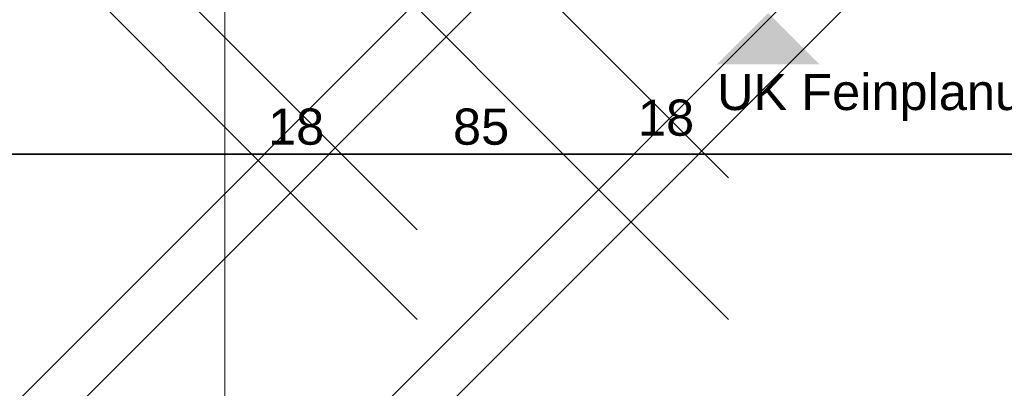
# Model space of a CAD drawing. Header units: metres. Extents: x -3716 to 31, y -1854 to 706.
# Tile 144 of 237: x -1576 to -1541, y 539 to 552. Entities that reach past the tile are written whole.
import ezdxf

# ---------------------------------------------------------------- set-up
doc = ezdxf.new("R2010")
doc.units = ezdxf.units.M
doc.header["$LTSCALE"] = 1.25
doc.header["$PDMODE"] = 1
doc.header["$PDSIZE"] = -2
doc.layers.get('0').update_dxf_attribs({"lineweight": 25})
doc.layers.add('30 -35 Decken- 0 Decken', color=7, linetype='Continuous', lineweight=35, true_color=0x00ee00)
doc.layers.add('Keine', color=7, linetype='Continuous', lineweight=9)
doc.styles.add('Arial', font='arial.ttf')
doc.dimstyles.new('SIA_DIN1356', dxfattribs={"dimtxt": 1.258608, "dimasz": 2.80603, "dimexe": 2.5, "dimexo": 3.75, "dimgap": 0.625, "dimtad": 1, "dimdec": 3, "dimtxsty": 'Arial', "dimblk": 'VW_SLASH-1', "dimblk1": 'VW_SLASH-1', "dimblk2": 'VW_SLASH-1', "dimcen": 0, "dimdle": 2.5, "dimadec": 3, "dimazin": 0, "dimtfac": 1, "dimtdec": 3, "dimtix": 1, "dimtmove": 0, "dimatfit": 0, "dimldrblk": 'VW_FILLEDARROW-1', "dimfxl": 1, "dimfrac": 2, "dimtolj": 1, "dimarcsym": 0})

# ---------------------------------------------------------------- blocks, each defined once
blk = doc.blocks.new('VW_SLASH-1')
at = {"color": 0, "linetype": 'ByBlock', "lineweight": -2, "transparency": 16777216}
blk.add_line((0.89094, 0), (-1, 0), dxfattribs=at)
at = {"color": 0, "lineweight": 20, "transparency": 16777216, "flags": 128}
blk.add_lwpolyline([(0.50005, 0.50005), (-0.50005, -0.50005)], dxfattribs=at)
blk = doc.blocks.new('*D1147')
at = {"layer": '30 -35 Decken- 0 Decken', "color": 0, "linetype": 'Continuous', "lineweight": -2}
for p, q in [((-166.1301, 11.9498), (-168.9362, 11.9498)), ((-163.0741, 11.9498), (-163.3241, 11.9498)), ((-160.2681, 11.9498), (-157.462, 11.9498)), ((-163.3241, 9.643), (-163.3241, 9.4498)), ((-163.0741, 9.643), (-163.0741, 9.4498))]:
    blk.add_line(p, q, dxfattribs=at)
at = {"layer": 'Defpoints', "color": 0}
for p in [(-163.3241, 13.393), (-163.0741, 13.393), (-163.3241, 11.9498)]:
    blk.add_point(p, dxfattribs=at)
at = {"layer": '30 -35 Decken- 0 Decken', "color": 0, "lineweight": -2, "xscale": 2.8060302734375, "yscale": 2.8060302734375, "zscale": 2.8060302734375}
blk.add_blockref('VW_SLASH-1', (-163.3241, 11.9498), dxfattribs=at)
at = {"layer": '30 -35 Decken- 0 Decken', "color": 0, "lineweight": -2, "xscale": 2.8060302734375, "yscale": 2.8060302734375, "zscale": 2.8060302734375, "rotation": 180}
blk.add_blockref('VW_SLASH-1', (-163.0741, 11.9498), dxfattribs=at)
at = {"layer": '30 -35 Decken- 0 Decken', "color": 0, "lineweight": 9, "insert": (-163.1991, 12.0512), "char_height": 0.10069, "attachment_point": 5, "style": 'Arial'}
blk.add_mtext('\\A1;25', dxfattribs=at)
blk = doc.blocks.new('VW_FILLEDARROW-1')
at = {"linetype": 'Continuous', "lineweight": 0, "transparency": 16777216}
blk.add_hatch(color=0, dxfattribs=at).paths.add_polyline_path([(-1.41436, 0.37898), (0, 0), (-1.41436, -0.37898)])
at = {"color": 0, "lineweight": 5, "transparency": 16777216, "flags": 128}
blk.add_lwpolyline([(-1.41436, 0.37898), (0, 0), (-1.41436, -0.37898)], close=True, dxfattribs=at)
blk = doc.blocks.new('*D1148')
at = {"layer": '30 -35 Decken- 0 Decken', "color": 0, "linetype": 'Continuous', "lineweight": -2}
for p, q in [((-165.8801, 11.9498), (-168.6862, 11.9498)), ((-162.8241, 11.9498), (-163.0741, 11.9498)), ((-160.0181, 11.9498), (-157.212, 11.9498)), ((-163.0741, 9.643), (-163.0741, 9.4498)), ((-162.8241, 9.393), (-162.8241, 9.4498))]:
    blk.add_line(p, q, dxfattribs=at)
at = {"layer": 'Defpoints', "color": 0}
for p in [(-163.0741, 13.393), (-162.8241, 13.143), (-163.0741, 11.9498)]:
    blk.add_point(p, dxfattribs=at)
at = {"layer": '30 -35 Decken- 0 Decken', "color": 0, "lineweight": -2, "xscale": 2.8060302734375, "yscale": 2.8060302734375, "zscale": 2.8060302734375}
blk.add_blockref('VW_SLASH-1', (-163.0741, 11.9498), dxfattribs=at)
at = {"layer": '30 -35 Decken- 0 Decken', "color": 0, "lineweight": -2, "xscale": 2.8060302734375, "yscale": 2.8060302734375, "zscale": 2.8060302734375, "rotation": 180}
blk.add_blockref('VW_SLASH-1', (-162.8241, 11.9498), dxfattribs=at)
at = {"layer": '30 -35 Decken- 0 Decken', "color": 0, "lineweight": 9, "insert": (-162.9491, 12.0512), "char_height": 0.10069, "attachment_point": 5, "style": 'Arial'}
blk.add_mtext('\\A1;25', dxfattribs=at)
blk = doc.blocks.new('*D1149')
at = {"layer": '30 -35 Decken- 0 Decken', "color": 0, "linetype": 'Continuous', "lineweight": -2}
for p, q in [((-165.6301, 11.9498), (-168.4362, 11.9498)), ((-162.6441, 11.9498), (-162.8241, 11.9498)), ((-159.8381, 11.9498), (-157.032, 11.9498)), ((-162.8241, 9.393), (-162.8241, 9.4498)), ((-162.6441, 9.213), (-162.6441, 9.4498))]:
    blk.add_line(p, q, dxfattribs=at)
at = {"layer": 'Defpoints', "color": 0}
for p in [(-162.8241, 13.143), (-162.6441, 12.963), (-162.8241, 11.9498)]:
    blk.add_point(p, dxfattribs=at)
at = {"layer": '30 -35 Decken- 0 Decken', "color": 0, "lineweight": -2, "xscale": 2.8060302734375, "yscale": 2.8060302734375, "zscale": 2.8060302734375}
blk.add_blockref('VW_SLASH-1', (-162.8241, 11.9498), dxfattribs=at)
at = {"layer": '30 -35 Decken- 0 Decken', "color": 0, "lineweight": -2, "xscale": 2.8060302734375, "yscale": 2.8060302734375, "zscale": 2.8060302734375, "rotation": 180}
blk.add_blockref('VW_SLASH-1', (-162.6441, 11.9498), dxfattribs=at)
at = {"layer": '30 -35 Decken- 0 Decken', "color": 0, "lineweight": 9, "insert": (-162.7341, 12.0512), "char_height": 0.10069, "attachment_point": 5, "style": 'Arial'}
blk.add_mtext('\\A1;18', dxfattribs=at)
blk = doc.blocks.new('*D1200')
at = {"layer": '30 -35 Decken- 0 Decken', "color": 0, "linetype": 'Continuous', "lineweight": -2}
for p, q in [((-171.9859, 11.9498), (-174.792, 11.9498)), ((-168.9999, 11.9498), (-169.1799, 11.9498)), ((-166.1939, 11.9498), (-163.3879, 11.9498)), ((-169.1799, 8.963), (-169.1799, 9.4498)), ((-168.9999, 9.143), (-168.9999, 9.4498))]:
    blk.add_line(p, q, dxfattribs=at)
at = {"layer": 'Defpoints', "color": 0}
for p in [(-168.9999, 12.893), (-169.1799, 12.713), (-169.1799, 11.9498)]:
    blk.add_point(p, dxfattribs=at)
at = {"layer": '30 -35 Decken- 0 Decken', "color": 0, "lineweight": -2, "xscale": 2.8060302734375, "yscale": 2.8060302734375, "zscale": 2.8060302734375}
blk.add_blockref('VW_SLASH-1', (-169.1799, 11.9498), dxfattribs=at)
at = {"layer": '30 -35 Decken- 0 Decken', "color": 0, "lineweight": -2, "xscale": 2.8060302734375, "yscale": 2.8060302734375, "zscale": 2.8060302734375, "rotation": 180}
blk.add_blockref('VW_SLASH-1', (-168.9999, 11.9498), dxfattribs=at)
at = {"layer": '30 -35 Decken- 0 Decken', "color": 0, "lineweight": 9, "insert": (-169.0899, 12.0262), "char_height": 0.10069, "attachment_point": 5, "style": 'Arial'}
blk.add_mtext('\\A1;18', dxfattribs=at)
blk = doc.blocks.new('*D1201')
at = {"layer": '30 -35 Decken- 0 Decken', "color": 0, "linetype": 'Continuous', "lineweight": -2}
for p, q in [((-171.8059, 11.9498), (-174.612, 11.9498)), ((-168.1499, 11.9498), (-168.9999, 11.9498)), ((-165.3439, 11.9498), (-162.5379, 11.9498)), ((-168.9999, 9.143), (-168.9999, 9.4498)), ((-168.1499, 9.143), (-168.1499, 9.4498))]:
    blk.add_line(p, q, dxfattribs=at)
at = {"layer": 'Defpoints', "color": 0}
for p in [(-168.9999, 12.893), (-168.1499, 12.893), (-168.9999, 11.9498)]:
    blk.add_point(p, dxfattribs=at)
at = {"layer": '30 -35 Decken- 0 Decken', "color": 0, "lineweight": -2, "xscale": 2.8060302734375, "yscale": 2.8060302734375, "zscale": 2.8060302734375}
blk.add_blockref('VW_SLASH-1', (-168.9999, 11.9498), dxfattribs=at)
at = {"layer": '30 -35 Decken- 0 Decken', "color": 0, "lineweight": -2, "xscale": 2.8060302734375, "yscale": 2.8060302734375, "zscale": 2.8060302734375, "rotation": 180}
blk.add_blockref('VW_SLASH-1', (-168.1499, 11.9498), dxfattribs=at)
at = {"layer": '30 -35 Decken- 0 Decken', "color": 0, "lineweight": 9, "insert": (-168.5749, 12.0262), "char_height": 0.10069, "attachment_point": 5, "style": 'Arial'}
blk.add_mtext('\\A1;85', dxfattribs=at)
blk = doc.blocks.new('*D1202')
at = {"layer": '30 -35 Decken- 0 Decken', "color": 0, "linetype": 'Continuous', "lineweight": -2}
for p, q in [((-170.9559, 11.9498), (-173.762, 11.9498)), ((-167.9699, 11.9498), (-168.1499, 11.9498)), ((-165.1639, 11.9498), (-162.3579, 11.9498)), ((-168.1499, 9.143), (-168.1499, 9.4498)), ((-167.9699, 8.963), (-167.9699, 9.4498))]:
    blk.add_line(p, q, dxfattribs=at)
at = {"layer": 'Defpoints', "color": 0}
for p in [(-168.1499, 12.893), (-167.9699, 12.713), (-168.1499, 11.9498)]:
    blk.add_point(p, dxfattribs=at)
at = {"layer": '30 -35 Decken- 0 Decken', "color": 0, "lineweight": -2, "xscale": 2.8060302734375, "yscale": 2.8060302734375, "zscale": 2.8060302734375}
blk.add_blockref('VW_SLASH-1', (-168.1499, 11.9498), dxfattribs=at)
at = {"layer": '30 -35 Decken- 0 Decken', "color": 0, "lineweight": -2, "xscale": 2.8060302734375, "yscale": 2.8060302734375, "zscale": 2.8060302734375, "rotation": 180}
blk.add_blockref('VW_SLASH-1', (-167.9699, 11.9498), dxfattribs=at)
at = {"layer": '30 -35 Decken- 0 Decken', "color": 0, "lineweight": 9, "insert": (-168.0599, 12.0512), "char_height": 0.10069, "attachment_point": 5, "style": 'Arial'}
blk.add_mtext('\\A1;18', dxfattribs=at)
blk = doc.blocks.new('*D1210')
at = {"layer": '30 -35 Decken- 0 Decken', "color": 0, "linetype": 'Continuous', "lineweight": -2}
for p, q in [((-170.1556, 15.949), (-170.1556, 18.7551)), ((-172.1499, 13.143), (-172.6556, 13.143)), ((-170.1556, 12.893), (-170.1556, 13.143)), ((-171.8999, 12.893), (-172.6556, 12.893)), ((-170.1556, 10.087), (-170.1556, 7.2809))]:
    blk.add_line(p, q, dxfattribs=at)
at = {"layer": 'Defpoints', "color": 0}
for p in [(-170.1556, 13.143), (-168.3999, 13.143), (-168.1499, 12.893)]:
    blk.add_point(p, dxfattribs=at)
at = {"layer": '30 -35 Decken- 0 Decken', "color": 0, "lineweight": -2, "xscale": 2.8060302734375, "yscale": 2.8060302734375, "zscale": 2.8060302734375}
for p, rotation in [((-170.1556, 13.143), 269.9999999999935), ((-170.1556, 12.893), 89.99999999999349)]:
    blk.add_blockref('VW_SLASH-1', p, dxfattribs=dict(at, rotation=rotation))
at = {"layer": '30 -35 Decken- 0 Decken', "color": 0, "lineweight": 9, "insert": (-170.257, 13.018), "char_height": 0.10069, "attachment_point": 5, "rotation": 90, "style": 'Arial'}
blk.add_mtext('\\A1;25', dxfattribs=at)
blk = doc.blocks.new('*D1214')
at = {"layer": '30 -35 Decken- 0 Decken', "color": 0, "linetype": 'Continuous', "lineweight": -2}
for p, q in [((-169.2888, 16.094), (-169.2888, 18.9001)), ((-172.6999, 13.288), (-171.7888, 13.288)), ((-169.2888, 12.893), (-169.2888, 13.288)), ((-172.7499, 12.893), (-171.7888, 12.893)), ((-169.2888, 10.087), (-169.2888, 7.2809))]:
    blk.add_line(p, q, dxfattribs=at)
at = {"layer": 'Defpoints', "color": 0}
for p in [(-169.2888, 13.288), (-168.9499, 13.288), (-168.9999, 12.893)]:
    blk.add_point(p, dxfattribs=at)
at = {"layer": '30 -35 Decken- 0 Decken', "color": 0, "lineweight": -2, "xscale": 2.8060302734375, "yscale": 2.8060302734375, "zscale": 2.8060302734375}
for p, rotation in [((-169.2888, 13.288), 270), ((-169.2888, 12.893), 90)]:
    blk.add_blockref('VW_SLASH-1', p, dxfattribs=dict(at, rotation=rotation))
at = {"layer": '30 -35 Decken- 0 Decken', "color": 0, "lineweight": 9, "insert": (-169.4069, 13.0905), "char_height": 0.100689, "attachment_point": 5, "rotation": 90, "style": 'Arial'}
blk.add_mtext('\\A1;39\\S5^ ;', dxfattribs=at)
blk = doc.blocks.new('Gruppe-833')
at = {"layer": '30 -35 Decken- 0 Decken', "color": 7, "linetype": 'Continuous', "lineweight": 9}
blk.add_solid([(-167.7757, 12.343), (-167.9179, 12.2007), (-167.6334, 12.2007)], dxfattribs=at)
at = {"layer": '30 -35 Decken- 0 Decken', "color": 7, "insert": (-167.9179, 12.1737), "char_height": 0.100689, "attachment_point": 1, "line_spacing_factor": 0.970891, "style": 'Arial'}
blk.add_mtext('UK Feinplanum -1,40m ', dxfattribs=at)
blk = doc.blocks.new('_Feinplanum 2D-5 (3D)')
at = {"layer": '30 -35 Decken- 0 Decken', "color": 7}
blk.add_blockref('Gruppe-833', (0, 0), dxfattribs=at)
blk = doc.blocks.new('Gruppe-791')
at = {"layer": '30 -35 Decken- 0 Decken', "color": 7, "linetype": 'Continuous', "lineweight": 9}
for base, p1, p2, text, picture, middle in [((-163.32409478, 11.9498007), (-163.07409478, 13.393), (-163.32409478, 13.393), '25', '*D1147', (-163.19909478, 12.05120226)), ((-163.07409478, 11.9498007), (-162.82409478, 13.143), (-163.07409478, 13.393), '25', '*D1148', (-162.94909478, 12.05120226)), ((-162.82409478, 11.9498007), (-162.64409478, 12.963), (-162.82409478, 13.143), '18', '*D1149', (-162.73409478, 12.05120226))]:
    dim = blk.add_linear_dim(base=base, p1=p1, p2=p2, text=text, dimstyle='SIA_DIN1356', override={"dimtxt": 0.100689, "dimgap": 0.05, "dimdec": 8, "dimpost": '<>', "dimtxsty": 'Arial', "dimtmove": 2}, dxfattribs=at)
    dim.commit()
    dim.dimension.update_dxf_attribs({"geometry": picture, "text_midpoint": middle})
blk = doc.blocks.new('_FU_2D LP7 (3D)')
at = {"layer": '30 -35 Decken- 0 Decken', "color": 7}
blk.add_blockref('Gruppe-791', (0, 0), dxfattribs=at)
blk = doc.blocks.new('Gruppe-830')
at = {"layer": '30 -35 Decken- 0 Decken', "color": 7, "linetype": 'Continuous', "lineweight": 9}
for base, p1, p2, text, override, picture, middle in [((-169.17991837, 11.9498007), (-168.99991837, 12.893), (-169.17991837, 12.713), '18', {"dimtxt": 0.100689, "dimgap": 0.025, "dimdec": 8, "dimpost": '<>', "dimtxsty": 'Arial', "dimtmove": 2}, '*D1200', (-169.08991837, 12.02620226)), ((-168.99991837, 11.9498007), (-168.14991837, 12.893), (-168.99991837, 12.893), '85', {"dimtxt": 0.100689, "dimgap": 0.025, "dimdec": 8, "dimpost": '<>', "dimtxsty": 'Arial', "dimtmove": 2}, '*D1201', (-168.57491837, 12.02620226)), ((-168.14991837, 11.9498007), (-167.96991837, 12.713), (-168.14991837, 12.893), '18', {"dimtxt": 0.100689, "dimgap": 0.05, "dimdec": 8, "dimpost": '<>', "dimtxsty": 'Arial', "dimtmove": 2}, '*D1202', (-168.05991837, 12.05120226))]:
    dim = blk.add_linear_dim(base=base, p1=p1, p2=p2, text=text, dimstyle='SIA_DIN1356', override=override, dxfattribs=at)
    dim.commit()
    dim.dimension.update_dxf_attribs({"geometry": picture, "text_midpoint": middle})
blk = doc.blocks.new('Gruppe-832')
at = {"layer": '30 -35 Decken- 0 Decken', "color": 7, "linetype": 'Continuous', "lineweight": 9}
dim = blk.add_linear_dim(base=(-170.15558384, 13.143), p1=(-168.14991837, 12.893), p2=(-168.39991837, 13.143), angle=270, text='25', dimstyle='SIA_DIN1356', override={"dimtxt": 0.100689, "dimgap": 0.05, "dimdec": 8, "dimpost": '<>', "dimtxsty": 'Arial', "dimtmove": 2}, dxfattribs=at)
dim.commit()
dim.dimension.update_dxf_attribs({"geometry": '*D1210', "text_midpoint": (-170.2569854, 13.018)})
blk = doc.blocks.new('_FU_2D LP8 (3D)')
at = {"layer": '30 -35 Decken- 0 Decken', "color": 7}
for name in ['Gruppe-832', 'Gruppe-830']:
    blk.add_blockref(name, (0, 0), dxfattribs=at)
at = {"layer": '30 -35 Decken- 0 Decken', "color": 7, "linetype": 'Continuous', "lineweight": 9}
dim = blk.add_linear_dim(base=(-169.28875021, 13.288), p1=(-168.99991837, 12.893), p2=(-168.94991837, 13.288), angle=270, text='39\\S5^ ;', dimstyle='SIA_DIN1356', override={"dimtxt": 0.100689, "dimgap": 0.05, "dimdec": 8, "dimpost": '<>', "dimtxsty": 'Arial', "dimtmove": 2}, dxfattribs=at)
dim.commit()
dim.dimension.update_dxf_attribs({"geometry": '*D1214', "text_midpoint": (-169.40688287, 13.0905)})

msp = doc.modelspace()

# ---------------------------------------------------------------- block references
at = {"layer": 'Keine', "color": 1, "xscale": 12.5, "yscale": 12.5, "zscale": 12.5}
msp.add_blockref('_FU_2D LP7 (3D)', (398.17, 398.181), dxfattribs=at)

# ---------------------------------------------------------------- next in the draw order: block references
msp.add_blockref('_FU_2D LP8 (3D)', (547.492, 398.181), dxfattribs=at)

# ---------------------------------------------------------------- next in the draw order: block references
msp.add_blockref('_Feinplanum 2D-5 (3D)', (547.492, 398.181), dxfattribs=at)

doc.saveas('drawing.dxf')
